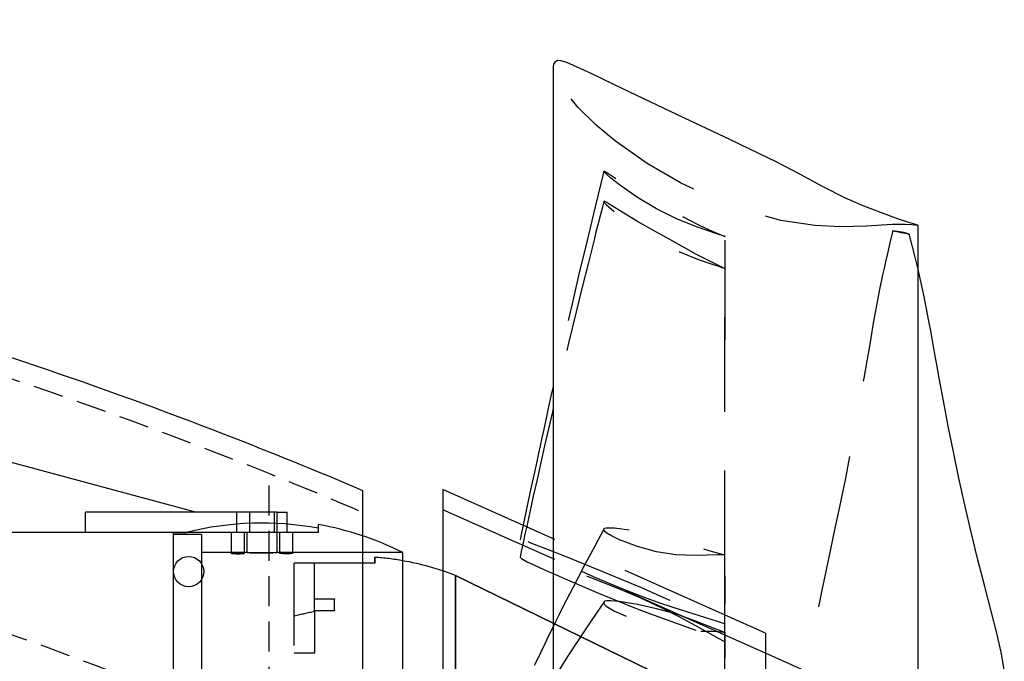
# Model space of a CAD drawing. Extents: x -184.4 to -118.8, y 116.3 to 158.3.
# Tile 7 of 16: x -153 to -140.8, y 128.6 to 136.5. Entities that reach past the tile are written whole.
import ezdxf

# ---------------------------------------------------------------- set-up
doc = ezdxf.new("R2010")
doc.units = 0
doc.header["$LTSCALE"] = 1.5
doc.header["$MEASUREMENT"] = 0
doc.linetypes.add('HIDDEN', pattern=[0.375, 0.25, -0.125])
doc.linetypes.add('SLDHIDDEN0', pattern=[1.905, 1.27, -0.635])
for name, color, linetype in [('DUCT', 30, 'CONTINUOUS'), ('HULL', 7, 'CONTINUOUS'), ('TAIL', 140, 'CONTINUOUS')]:
    doc.layers.add(name, color=color, linetype=linetype)

msp = doc.modelspace()

# ---------------------------------------------------------------- linework, layer by layer
at = {"layer": 'DUCT', "linetype": 'CONTINUOUS'}
for p, q in [((-146.425, 135.965), (-146.425, 116.905)), ((-141.899, 118.875), (-141.899, 133.995)), ((-147.792, 130.716), (-147.792, 122.154)), ((-146.755, 130.254), (-147.792, 130.716))]:
    msp.add_line(p, q, dxfattribs=at)
at = {"layer": 'DUCT', "linetype": 'SLDHIDDEN0'}
for p, q in [((-143.792, 128.685), (-147.792, 130.466)), ((-143.792, 128.935), (-146.755, 130.254)), ((-143.792, 128.935), (-143.792, 123.935)), ((-142.375, 128.054), (-143.792, 128.685))]:
    msp.add_line(p, q, dxfattribs=at)
at = {"layer": 'DUCT', "linetype": 'CONTINUOUS', "flags": 128}
for points in [[(-141.899, 133.995), (-141.899, 133.995), (-141.899, 133.995), (-141.899, 133.995), (-141.899, 133.995), (-141.899, 133.995), (-141.9, 133.995), (-141.9, 133.995), (-141.902, 133.996), (-141.905, 133.997), (-141.91, 133.998), (-141.917, 134), (-141.931, 134.005), (-141.957, 134.012), (-142.014, 134.03), (-142.128, 134.068), (-142.354, 134.15), (-142.578, 134.237), (-142.799, 134.331), (-143.085, 134.476), (-143.366, 134.63), (-143.65, 134.778), (-144.227, 135.056), (-144.806, 135.331), (-145.385, 135.607), (-145.674, 135.745), (-145.963, 135.882), (-146.254, 136.016), (-146.331, 136.038), (-146.371, 136.039), (-146.406, 136.021), (-146.421, 135.995), (-146.425, 135.965)], [(-140.829, 128.485), (-140.868, 128.697), (-140.923, 128.936), (-140.993, 129.209), (-141.072, 129.512), (-141.156, 129.846), (-141.24, 130.188), (-141.32, 130.525), (-141.392, 130.858), (-141.46, 131.185), (-141.525, 131.505), (-141.584, 131.819), (-141.636, 132.099), (-141.663, 132.245), (-141.686, 132.375), (-141.707, 132.49), (-141.725, 132.589), (-141.742, 132.687), (-141.765, 132.806), (-141.795, 132.961), (-141.833, 133.151), (-141.88, 133.371), (-141.899, 133.451)], [(-146.425, 131.996), (-146.444, 131.913), (-146.49, 131.705), (-146.517, 131.581), (-146.542, 131.465), (-146.566, 131.357), (-146.587, 131.258), (-146.607, 131.167), (-146.629, 131.066), (-146.658, 130.931), (-146.701, 130.728), (-146.754, 130.477), (-146.797, 130.273)], [(-146.425, 131.725), (-146.435, 131.681), (-146.484, 131.47), (-146.532, 131.259), (-146.579, 131.05), (-146.625, 130.842), (-146.671, 130.636), (-146.715, 130.435), (-146.753, 130.263), (-146.775, 130.161), (-146.793, 130.075), (-146.809, 130.003), (-146.821, 129.947), (-146.831, 129.899), (-146.835, 129.881)], [(-146.835, 129.881), (-146.834, 129.878), (-146.829, 129.872), (-146.819, 129.862), (-146.797, 129.848), (-146.746, 129.821), (-146.694, 129.796), (-146.487, 129.7), (-146.425, 129.673)]]:
    msp.add_lwpolyline(points, dxfattribs=at)
at = {"layer": 'DUCT', "linetype": 'SLDHIDDEN0', "flags": 128}
for points in [[(-141.899, 133.995), (-141.899, 133.995), (-141.899, 133.995), (-141.899, 133.995), (-141.899, 133.995), (-141.899, 133.995), (-141.899, 133.995), (-141.9, 133.995), (-141.9, 133.995), (-141.901, 133.995), (-141.903, 133.995), (-141.907, 133.996), (-141.913, 133.997), (-141.921, 133.998), (-141.939, 133.999), (-141.979, 134.003), (-142.059, 134.006), (-142.219, 134.004), (-142.539, 133.986), (-142.859, 133.975), (-143.179, 133.992), (-143.601, 134.057), (-144.014, 134.167), (-144.413, 134.32), (-144.845, 134.524), (-145.259, 134.763), (-145.651, 135.038), (-145.893, 135.24), (-146.117, 135.463), (-146.224, 135.589), (-146.32, 135.724), (-146.4, 135.869), (-146.424, 135.945), (-146.425, 135.965)], [(-145.797, 134.668), (-145.904, 134.225), (-146.009, 133.79), (-146.105, 133.389), (-146.191, 133.022), (-146.268, 132.691), (-146.335, 132.399), (-146.393, 132.141), (-146.425, 131.996)], [(-144.292, 133.856), (-144.292, 133.856), (-144.292, 133.856), (-144.292, 133.856), (-144.292, 133.856), (-144.292, 133.856), (-144.292, 133.857), (-144.293, 133.857), (-144.295, 133.857), (-144.299, 133.859), (-144.316, 133.864), (-144.383, 133.886), (-144.646, 133.975), (-144.905, 134.081), (-145.144, 134.202), (-145.378, 134.341), (-145.601, 134.497), (-145.709, 134.582), (-145.76, 134.627), (-145.785, 134.651), (-145.792, 134.659), (-145.795, 134.664), (-145.797, 134.667), (-145.796, 134.669), (-145.794, 134.669), (-145.787, 134.667), (-145.767, 134.656), (-145.664, 134.59), (-145.445, 134.451), (-145.214, 134.315), (-144.978, 134.185), (-144.857, 134.122), (-144.612, 133.998), (-144.454, 133.924), (-144.373, 133.889), (-144.333, 133.872), (-144.312, 133.864), (-144.302, 133.86), (-144.299, 133.859), (-144.295, 133.858), (-144.294, 133.857), (-144.293, 133.857), (-144.293, 133.857), (-144.292, 133.857), (-144.292, 133.857), (-144.292, 133.857), (-144.292, 133.857), (-144.292, 133.857), (-144.292, 133.856), (-144.292, 133.856), (-144.292, 133.856), (-144.292, 133.856), (-144.292, 133.856), (-144.292, 133.856), (-144.292, 133.856), (-144.292, 133.856), (-144.292, 133.856), (-144.292, 133.856), (-144.292, 133.856)], [(-145.797, 134.292), (-145.823, 134.186), (-145.849, 134.085), (-145.867, 134.013), (-145.882, 133.954), (-145.898, 133.893), (-145.913, 133.83), (-145.992, 133.519), (-146.065, 133.227), (-146.14, 132.92), (-146.235, 132.531), (-146.334, 132.116), (-146.425, 131.725)], [(-144.292, 133.458), (-144.292, 133.458), (-144.292, 133.458), (-144.292, 133.458), (-144.292, 133.458), (-144.292, 133.458), (-144.292, 133.458), (-144.293, 133.459), (-144.295, 133.46), (-144.299, 133.461), (-144.316, 133.469), (-144.383, 133.499), (-144.646, 133.635), (-144.905, 133.777), (-145.144, 133.909), (-145.378, 134.043), (-145.601, 134.18), (-145.709, 134.247), (-145.76, 134.278), (-145.785, 134.292), (-145.792, 134.294), (-145.795, 134.293), (-145.797, 134.291), (-145.796, 134.287), (-145.794, 134.283), (-145.787, 134.274), (-145.767, 134.253), (-145.664, 134.161), (-145.445, 133.996), (-145.214, 133.85), (-144.978, 133.722), (-144.857, 133.666), (-144.612, 133.569), (-144.454, 133.513), (-144.373, 133.487), (-144.333, 133.473), (-144.312, 133.466), (-144.302, 133.462), (-144.299, 133.461), (-144.295, 133.46), (-144.294, 133.459), (-144.293, 133.459), (-144.293, 133.459), (-144.292, 133.459), (-144.292, 133.458), (-144.292, 133.458), (-144.292, 133.458), (-144.292, 133.458), (-144.292, 133.458), (-144.292, 133.458), (-144.292, 133.458), (-144.292, 133.458), (-144.292, 133.458), (-144.292, 133.458), (-144.292, 133.458), (-144.292, 133.458), (-144.292, 133.458), (-144.292, 133.458), (-144.292, 133.458)], [(-142.212, 133.932), (-142.248, 133.777), (-142.278, 133.647), (-142.302, 133.543), (-142.32, 133.464), (-142.338, 133.383), (-142.377, 133.199), (-142.418, 132.98), (-142.454, 132.78), (-142.484, 132.601), (-142.511, 132.445), (-142.535, 132.313), (-142.572, 132.1), (-142.615, 131.846), (-142.668, 131.552), (-142.73, 131.218), (-142.799, 130.856), (-142.872, 130.5), (-142.929, 130.238), (-142.984, 129.978), (-143.038, 129.721), (-143.093, 129.468), (-143.143, 129.216), (-143.183, 128.993), (-143.208, 128.813), (-143.223, 128.672), (-143.227, 128.618), (-143.23, 128.548), (-143.228, 128.437), (-143.206, 128.32), (-143.16, 128.229), (-143.103, 128.165), (-143.045, 128.114), (-142.972, 128.056), (-142.89, 127.985), (-142.889, 127.984)], [(-142.004, 133.882), (-142.004, 133.882), (-142.004, 133.882), (-142.004, 133.882), (-142.004, 133.882), (-142.005, 133.882), (-142.006, 133.882), (-142.007, 133.882), (-142.009, 133.883), (-142.013, 133.884), (-142.017, 133.885), (-142.021, 133.886), (-142.054, 133.893), (-142.084, 133.899), (-142.111, 133.904), (-142.136, 133.91), (-142.162, 133.915), (-142.184, 133.92), (-142.195, 133.922), (-142.204, 133.924), (-142.211, 133.926), (-142.213, 133.927), (-142.214, 133.928), (-142.212, 133.928), (-142.211, 133.928), (-142.211, 133.928), (-142.21, 133.928), (-142.208, 133.928), (-142.206, 133.928), (-142.204, 133.928), (-142.193, 133.927), (-142.185, 133.927), (-142.155, 133.924), (-142.127, 133.92), (-142.102, 133.916), (-142.08, 133.911), (-142.05, 133.903), (-142.027, 133.893), (-142.004, 133.882)], [(-141.899, 133.451), (-141.939, 133.618), (-142.01, 133.888)], [(-144.294, 129.047), (-144.294, 131.714), (-144.293, 133.857)], [(-144.294, 128.824), (-144.294, 131.396), (-144.293, 133.458)], [(-146.797, 130.273), (-146.817, 130.179), (-146.835, 130.093)], [(-145.794, 130.231), (-145.914, 130.005), (-146.03, 129.788), (-146.132, 129.592), (-146.221, 129.419), (-146.299, 129.268), (-146.351, 129.164), (-146.396, 129.074), (-146.438, 128.988), (-146.482, 128.9), (-146.526, 128.81), (-146.583, 128.692), (-146.641, 128.571), (-146.7, 128.447), (-146.756, 128.331), (-146.803, 128.232), (-146.821, 128.194), (-146.833, 128.17)], [(-144.292, 129.907), (-144.292, 129.907), (-144.292, 129.907), (-144.292, 129.907), (-144.292, 129.907), (-144.292, 129.907), (-144.292, 129.907), (-144.293, 129.907), (-144.295, 129.907), (-144.299, 129.907), (-144.316, 129.908), (-144.383, 129.908), (-144.646, 129.897), (-144.905, 129.906), (-145.144, 129.945), (-145.378, 130.008), (-145.601, 130.091), (-145.709, 130.145), (-145.76, 130.177), (-145.785, 130.197), (-145.792, 130.207), (-145.795, 130.214), (-145.797, 130.221), (-145.796, 130.227), (-145.794, 130.232), (-145.787, 130.237), (-145.767, 130.242), (-145.664, 130.241), (-145.445, 130.211), (-145.214, 130.164), (-144.978, 130.108), (-144.857, 130.075), (-144.612, 129.997), (-144.454, 129.947), (-144.373, 129.925), (-144.333, 129.915), (-144.312, 129.911), (-144.302, 129.909), (-144.299, 129.908), (-144.295, 129.908), (-144.294, 129.907), (-144.293, 129.907), (-144.293, 129.907), (-144.292, 129.907), (-144.292, 129.907), (-144.292, 129.907), (-144.292, 129.907), (-144.292, 129.907), (-144.292, 129.907), (-144.292, 129.907), (-144.292, 129.907), (-144.292, 129.907), (-144.292, 129.907), (-144.292, 129.907), (-144.292, 129.907), (-144.292, 129.907), (-144.292, 129.907), (-144.292, 129.907), (-144.292, 129.907)], [(-144.292, 129.048), (-144.292, 129.048), (-144.292, 129.048), (-144.292, 129.048), (-144.292, 129.048), (-144.292, 129.048), (-144.292, 129.048), (-144.293, 129.048), (-144.297, 129.049), (-144.312, 129.055), (-144.372, 129.076), (-144.609, 129.15), (-144.847, 129.222), (-145.091, 129.303), (-145.339, 129.392), (-145.588, 129.492), (-145.924, 129.634), (-146.259, 129.786), (-146.588, 129.948), (-146.756, 130.038), (-146.796, 130.061), (-146.817, 130.074), (-146.828, 130.082), (-146.833, 130.087), (-146.835, 130.092), (-146.834, 130.094), (-146.829, 130.095), (-146.819, 130.095), (-146.797, 130.089), (-146.746, 130.072), (-146.694, 130.053), (-146.487, 129.974), (-146.278, 129.891), (-145.862, 129.721), (-145.341, 129.503), (-144.99, 129.348), (-144.641, 129.195), (-144.467, 129.12), (-144.379, 129.083), (-144.336, 129.065), (-144.314, 129.056), (-144.306, 129.053), (-144.299, 129.05), (-144.296, 129.049), (-144.294, 129.049), (-144.294, 129.048), (-144.293, 129.048), (-144.293, 129.048), (-144.292, 129.048), (-144.292, 129.048), (-144.292, 129.048), (-144.292, 129.048), (-144.292, 129.048), (-144.292, 129.048), (-144.292, 129.048), (-144.292, 129.048), (-144.292, 129.048), (-144.292, 129.048), (-144.292, 129.048), (-144.292, 129.048), (-144.292, 129.048), (-144.292, 129.048), (-144.292, 129.048)], [(-144.292, 128.823), (-144.292, 128.823), (-144.292, 128.823), (-144.292, 128.823), (-144.292, 128.823), (-144.292, 128.824), (-144.292, 128.824), (-144.293, 128.824), (-144.297, 128.826), (-144.312, 128.834), (-144.372, 128.866), (-144.609, 128.999), (-144.847, 129.13), (-145.091, 129.254), (-145.339, 129.369), (-145.588, 129.475), (-145.924, 129.609), (-146.259, 129.731), (-146.588, 129.836), (-146.756, 129.879), (-146.796, 129.887), (-146.817, 129.889), (-146.828, 129.889), (-146.833, 129.887), (-146.835, 129.883), (-146.835, 129.881)], [(-144.294, 127.741), (-144.294, 128.939), (-144.293, 129.908)], [(-146.425, 129.673), (-146.278, 129.609), (-145.862, 129.432), (-145.341, 129.221), (-144.99, 129.092), (-144.641, 128.964), (-144.467, 128.896), (-144.379, 128.861), (-144.336, 128.842), (-144.314, 128.833), (-144.306, 128.83), (-144.299, 128.827), (-144.296, 128.825), (-144.294, 128.825), (-144.294, 128.824), (-144.293, 128.824), (-144.293, 128.824), (-144.292, 128.824), (-144.292, 128.824), (-144.292, 128.824), (-144.292, 128.824), (-144.292, 128.824), (-144.292, 128.823), (-144.292, 128.823), (-144.292, 128.823), (-144.292, 128.823), (-144.292, 128.823), (-144.292, 128.823), (-144.292, 128.823), (-144.292, 128.823), (-144.292, 128.823), (-144.292, 128.823), (-144.292, 128.823)], [(-145.793, 129.324), (-145.883, 129.191), (-145.969, 129.063), (-146.044, 128.951), (-146.108, 128.856), (-146.16, 128.777), (-146.205, 128.708), (-146.248, 128.643), (-146.302, 128.558), (-146.352, 128.478), (-146.406, 128.391), (-146.425, 128.359)], [(-144.292, 128.946), (-144.292, 128.946), (-144.292, 128.946), (-144.292, 128.946), (-144.292, 128.946), (-144.292, 128.946), (-144.292, 128.946), (-144.293, 128.946), (-144.295, 128.947), (-144.299, 128.948), (-144.316, 128.952), (-144.383, 128.974), (-144.646, 129.078), (-144.905, 129.172), (-145.144, 129.237), (-145.378, 129.288), (-145.601, 129.326), (-145.709, 129.335), (-145.76, 129.335), (-145.785, 129.33), (-145.792, 129.325), (-145.795, 129.319), (-145.797, 129.313), (-145.796, 129.306), (-145.794, 129.299), (-145.787, 129.289), (-145.767, 129.271), (-145.664, 129.207), (-145.445, 129.111), (-145.214, 129.041), (-144.978, 128.99), (-144.857, 128.974), (-144.612, 128.96), (-144.454, 128.957), (-144.373, 128.953), (-144.333, 128.95), (-144.312, 128.948), (-144.302, 128.947), (-144.299, 128.947), (-144.295, 128.946), (-144.294, 128.946), (-144.293, 128.946), (-144.293, 128.946), (-144.292, 128.946), (-144.292, 128.946), (-144.292, 128.946), (-144.292, 128.946), (-144.292, 128.946), (-144.292, 128.946), (-144.292, 128.946), (-144.292, 128.946), (-144.292, 128.946), (-144.292, 128.946), (-144.292, 128.946), (-144.292, 128.946), (-144.292, 128.946), (-144.292, 128.946), (-144.292, 128.946), (-144.292, 128.946)], [(-144.294, 127.2), (-144.294, 128.172), (-144.293, 128.945)]]:
    msp.add_lwpolyline(points, dxfattribs=at)
at = {"layer": 'HULL', "color": 1, "linetype": 'HIDDEN'}
msp.add_line((-149.946, 121.955), (-149.946, 130.915), dxfattribs=at)
at = {"layer": 'HULL'}
msp.add_line((-148.788, 130.706), (-148.788, 122.163), dxfattribs=at)
msp.add_circle((-150.946, 129.698), 0.188, dxfattribs=at)
msp.add_open_spline([(-179.437, 136.547), (-178.949, 136.52), (-178.461, 136.491), (-175.806, 136.325), (-173.64, 136.154), (-169.316, 135.72), (-167.156, 135.47), (-163.359, 134.882), (-161.719, 134.583), (-158.458, 133.885), (-156.837, 133.482), (-153.634, 132.541), (-152.052, 132.004), (-149.922, 131.178), (-149.353, 130.947), (-148.788, 130.706)], degree=3, knots=[86.479217, 86.479217, 86.479217, 86.479217, 87.943917, 87.943917, 94.451676, 94.451676, 100.959435, 100.959435, 105.945501, 105.945501, 110.931566, 110.931566, 115.917632, 115.917632, 117.752109, 117.752109, 117.752109, 117.752109], dxfattribs=at)
at = {"layer": 'HULL', "linetype": 'HIDDEN'}
for points, knots in [([(-179.437, 136.297), (-177.605, 136.194), (-174.437, 135.98), (-169.94, 135.54), (-165.933, 135.054), (-161.927, 134.383), (-157.915, 133.522), (-153.9, 132.393), (-150.867, 131.301), (-149.172, 130.599), (-148.788, 130.435)], [86.493229, 86.493229, 86.493229, 86.493229, 91.998394, 96.017362, 100.048491, 104.104215, 108.197734, 112.354283, 116.605589, 117.858875, 117.858875, 117.858875, 117.858875]), ([(-173.136, 132.831), (-172.097, 132.736), (-171.057, 132.63), (-168.776, 132.377), (-167.544, 132.225), (-165.001, 131.857), (-163.68, 131.634), (-161.051, 131.127), (-159.752, 130.845), (-157.188, 130.202), (-155.919, 129.841), (-153.603, 129.091), (-152.547, 128.714), (-150.988, 128.103), (-150.475, 127.894), (-149.969, 127.677)], [93.08635, 93.08635, 93.08635, 93.08635, 96.275814, 96.275814, 100.099107, 100.099107, 104.254415, 104.254415, 108.409722, 108.409722, 112.56503, 112.56503, 116.105941, 116.105941, 117.858875, 117.858875, 117.858875, 117.858875])]:
    msp.add_open_spline(points, degree=3, knots=knots, dxfattribs=at)
at = {"layer": 'TAIL', "linetype": 'CONTINUOUS'}
for p, q in [((-154.556, 131.435), (-150.849, 130.435)), ((-152.224, 130.185), (-152.224, 130.435)), ((-150.349, 130.435), (-152.224, 130.435)), ((-149.849, 130.435), (-150.349, 130.435)), ((-150.349, 130.287), (-150.349, 130.435)), ((-149.849, 130.295), (-149.849, 130.435)), ((-149.849, 130.435), (-149.724, 130.435)), ((-149.724, 130.287), (-149.724, 130.435)), ((-149.336, 130.236), (-149.336, 130.283)), ((-152.224, 130.185), (-160.724, 130.185)), ((-151.13, 130.185), (-152.224, 130.185)), ((-151.136, 122.685), (-151.136, 130.185)), ((-151.13, 130.185), (-150.972, 130.185)), ((-148.29, 122.935), (-148.29, 129.935)), ((-144.536, 128.138), (-147.636, 129.65)), ((-147.636, 129.65), (-144.536, 128.138)), ((-147.636, 123.219), (-147.636, 129.65))]:
    msp.add_line(p, q, dxfattribs=at)
at = {"layer": 'TAIL', "linetype": 'SLDHIDDEN0'}
for p, q in [((-150.192, 130.435), (-150.192, 130.185)), ((-149.88, 130.185), (-149.88, 130.435)), ((-149.849, 130.185), (-149.849, 130.435)), ((-150.349, 130.185), (-150.349, 130.287)), ((-149.849, 130.185), (-149.849, 130.295)), ((-149.724, 130.185), (-149.724, 130.287)), ((-149.336, 130.185), (-149.336, 130.236)), ((-151.136, 130.185), (-151.13, 130.185)), ((-150.786, 130.16), (-151.136, 130.16)), ((-150.972, 130.185), (-151.13, 130.185)), ((-149.336, 130.185), (-150.972, 130.185)), ((-150.786, 130.16), (-150.786, 122.71)), ((-150.418, 130.185), (-150.418, 129.926)), ((-150.254, 129.926), (-150.254, 130.185)), ((-150.225, 130.185), (-150.225, 129.935)), ((-149.848, 129.935), (-149.848, 130.185)), ((-149.818, 130.185), (-149.818, 129.926)), ((-149.654, 129.926), (-149.654, 130.185)), ((-150.225, 129.935), (-150.786, 129.935)), ((-148.29, 129.935), (-149.85, 129.935)), ((-148.636, 129.876), (-148.636, 129.802)), ((-148.636, 129.802), (-148.636, 129.876)), ((-149.386, 129.802), (-149.636, 129.802)), ((-149.636, 129.144), (-149.636, 129.802)), ((-149.386, 129.201), (-149.386, 129.802)), ((-148.636, 129.802), (-149.386, 129.802)), ((-147.636, 129.65), (-147.636, 123.219)), ((-149.136, 129.354), (-149.386, 129.354)), ((-149.136, 129.21), (-149.136, 129.359)), ((-149.136, 129.359), (-149.136, 129.354)), ((-149.136, 129.216), (-149.136, 129.354)), ((-149.636, 123.067), (-149.636, 129.144)), ((-149.386, 129.216), (-149.136, 129.216)), ((-149.386, 129.201), (-149.386, 128.685)), ((-149.136, 129.216), (-149.136, 129.21)), ((-149.386, 128.685), (-149.636, 128.685))]:
    msp.add_line(p, q, dxfattribs=at)
at = {"layer": 'TAIL', "linetype": 'SLDHIDDEN0', "flags": 128}
for points in [[(-150.254, 129.926), (-150.259, 129.928), (-150.272, 129.929), (-150.293, 129.93), (-150.318, 129.931), (-150.346, 129.931), (-150.372, 129.93), (-150.395, 129.929), (-150.41, 129.928), (-150.418, 129.926), (-150.416, 129.924), (-150.405, 129.922), (-150.387, 129.921), (-150.362, 129.919), (-150.335, 129.919), (-150.308, 129.919), (-150.284, 129.921), (-150.266, 129.922), (-150.256, 129.924), (-150.254, 129.926)], [(-150.225, 129.935), (-150.214, 129.934), (-150.184, 129.933), (-150.136, 129.931), (-150.078, 129.93), (-150.015, 129.93), (-149.954, 129.931), (-149.902, 129.932), (-149.866, 129.934), (-149.849, 129.935), (-149.853, 129.934), (-149.877, 129.933), (-149.92, 129.932), (-149.975, 129.93), (-150.038, 129.93), (-150.1, 129.93), (-150.155, 129.932), (-150.197, 129.933), (-150.221, 129.934), (-150.225, 129.935)], [(-149.654, 129.926), (-149.659, 129.924), (-149.672, 129.922), (-149.693, 129.92), (-149.719, 129.919), (-149.746, 129.919), (-149.772, 129.92), (-149.795, 129.921), (-149.81, 129.923), (-149.818, 129.925), (-149.817, 129.926)]]:
    msp.add_lwpolyline(points, dxfattribs=at)
at = {"layer": 'TAIL', "linetype": 'CONTINUOUS'}
for centre, radius, start, end in [((-150.036, 126.435), 3.865, 79.5656, 104.0161), ((-150.036, 126.435), 3.911, 63.4864, 79.6905), ((-148.886, 126.435), 3.45, 68.7573, 80.0508), ((-148.886, 126.435), 3.45, 68.7573, 80.0508)]:
    msp.add_arc(centre, radius, start, end, dxfattribs=at)
at = {"layer": 'TAIL', "linetype": 'SLDHIDDEN0'}
for radius, start, end in [(3.45, 80.0508, 85.8445), (3.45, 80.0508, 85.8445), (2.811, 100.2454, 105.4737)]:
    msp.add_arc((-148.886, 126.435), radius, start, end, dxfattribs=at)

doc.saveas('drawing.dxf')
